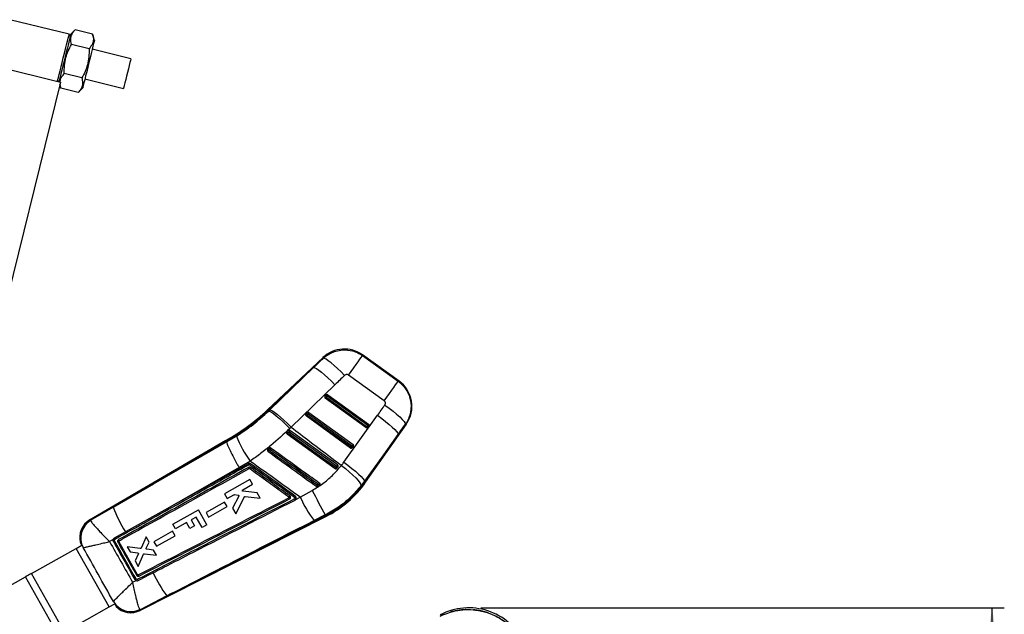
# Model space of a CAD drawing. Extents: x 74 to 743, y 83 to 557.
# Tile 6 of 13: x 191 to 352, y 455 to 552. Entities that reach past the tile are written whole.
import ezdxf

# ---------------------------------------------------------------- set-up
doc = ezdxf.new("R2010")
doc.units = 0
doc.header["$LTSCALE"] = 2
doc.linetypes.add('HIDDEN', pattern=[1.905, 1.27, -0.635])
doc.layers.get('0').update_dxf_attribs({"linetype": 'CONTINUOUS'})
doc.styles.add('SLDTEXTSTYLE0', font='TXT', dxfattribs={"width": 0.75})
doc.dimstyles.new('SLDDIMSTYLE0', dxfattribs={"dimtxt": 7, "dimasz": 6.604, "dimexe": 0, "dimexo": 0.0625, "dimgap": 1.75, "dimtad": 1, "dimdec": 0, "dimrnd": 1e-09, "dimzin": 12, "dimtxsty": 'SLDTEXTSTYLE0', "dimsah": 1, "dimcen": 0.09, "dimazin": 3, "dimtfac": 1, "dimtdec": 0, "dimtofl": 0, "dimtmove": 0, "dimatfit": 3, "dimtolj": 1, "dimtzin": 12})

# ---------------------------------------------------------------- blocks, each defined once
blk = doc.blocks.new('_D_1')
at = {"color": 179, "linetype": 'CONTINUOUS'}
for p, q in [((266.25, 455.86), (351.83, 455.86)), ((349.83, 135.27), (349.83, 455.86)), ((278.79, 135.27), (351.83, 135.27))]:
    blk.add_line(p, q, dxfattribs=at)
for points in [[(349.83, 455.86), (348.81, 449.26), (350.84, 449.26)], [(349.83, 135.27), (350.84, 141.87), (348.81, 141.87)]]:
    blk.add_solid(points, dxfattribs=at)
at = {"color": 179, "linetype": 'CONTINUOUS', "insert": (340.8, 296.44, 0.1), "char_height": 7, "attachment_point": 1, "rotation": 90, "style": 'SLDTEXTSTYLE0'}
blk.add_mtext('321', dxfattribs=at)

msp = doc.modelspace()

# ---------------------------------------------------------------- linework, layer by layer
at = {"color": 7, "linetype": 'CONTINUOUS'}
for p, q in [((198.93816, 549.674086), (189.228463, 552.066117)), ((199.121101, 549.37154), (198.93816, 549.674086)), ((199.914171, 550.400435), (199.188376, 549.644626)), ((202.780603, 549.694277), (199.914171, 550.400435)), ((203.072256, 548.687815), (202.780603, 549.694277)), ((202.193661, 547.311767), (199.327229, 548.017926)), ((209.024752, 545.676544), (202.713451, 547.231361)), ((186.844305, 544.478647), (197.524967, 541.847415)), ((201.019778, 542.546756), (198.153345, 543.252915)), ((197.524967, 541.847415), (179.545651, 468.866037)), ((197.039484, 541.967011), (197.342026, 542.14996)), ((197.413916, 541.396632), (197.566404, 540.870413)), ((197.566404, 540.870413), (197.44636, 541.528321)), ((200.432836, 540.164254), (197.566404, 540.870413)), ((200.432836, 540.164254), (201.15863, 540.920056)), ((201.517435, 542.37651), (207.828736, 540.821693)), ((240.470054, 496.815036), (231.368537, 488.239016)), ((246.911074, 497.117806), (252.743634, 492.926266)), ((252.873177, 492.95869), (246.912072, 497.242607)), ((238.91593, 495.164904), (231.461244, 488.140631)), ((231.728549, 488.229192), (238.91593, 495.164904)), ((250.450822, 489.735804), (244.618262, 493.927344)), ((242.401371, 492.361266), (235.213997, 485.425554)), ((240.760001, 490.487381), (240.983951, 490.698397)), ((247.46834, 485.342849), (240.78093, 490.175865)), ((240.883614, 490.317817), (241.107556, 490.528836)), ((247.571016, 485.484801), (240.883614, 490.317817)), ((241.107556, 490.528836), (247.75284, 485.726263)), ((241.24142, 490.714166), (247.886697, 485.911592)), ((231.461244, 488.140631), (231.54478, 488.051969)), ((231.54478, 488.051969), (231.728549, 488.229192)), ((237.657341, 487.563855), (237.881283, 487.774871)), ((238.004895, 487.60531), (238.138753, 487.79064)), ((238.138753, 487.79064), (245.367693, 482.566257)), ((244.949328, 481.997512), (237.678262, 487.252339)), ((237.780946, 487.394295), (238.004895, 487.60531)), ((245.052012, 482.139466), (237.780946, 487.394295)), ((238.004895, 487.60531), (245.233829, 482.380928)), ((243.849541, 479.679409), (249.36221, 487.358894)), ((234.554897, 484.640609), (234.522613, 484.601335)), ((234.778787, 484.851554), (234.554897, 484.640609)), ((235.213997, 485.425554), (235.010827, 485.222894)), ((247.417125, 476.419897), (254.069748, 485.928103)), ((247.75284, 485.726263), (247.571016, 485.484801)), ((247.931118, 485.626589), (247.749301, 485.385127)), ((247.75284, 485.726263), (247.886697, 485.911592)), ((224.552075, 483.23212), (202.293536, 470.226697)), ((224.619264, 483.114808), (206.153943, 472.325723)), ((224.619264, 483.114808), (224.682378, 483.004605)), ((224.682378, 483.004605), (226.296286, 483.953347)), ((224.682453, 483.004106), (224.682378, 483.004605)), ((234.575602, 484.328815), (242.430324, 478.652177)), ((252.725343, 484.242431), (247.212673, 476.562947)), ((247.306357, 476.497394), (252.725343, 484.242431)), ((231.670814, 481.971405), (231.438833, 481.770118)), ((245.233829, 482.380928), (245.052012, 482.139466)), ((245.412114, 482.281254), (245.23029, 482.039794)), ((228.518131, 479.85942), (226.727086, 478.812053)), ((242.707449, 478.689525), (242.711345, 478.694528)), ((242.711345, 478.694528), (242.893147, 478.935968)), ((228.508639, 476.833865), (224.34924, 474.498987)), ((228.933389, 476.076552), (228.508639, 476.833865)), ((247.212673, 476.562947), (246.693465, 475.871872)), ((247.306357, 476.497394), (247.212673, 476.562947)), ((227.328973, 475.175876), (228.933389, 476.076552)), ((229.706379, 474.698331), (227.377916, 474.938409)), ((236.729922, 473.955625), (238.6973, 475.071795)), ((239.674124, 475.694), (239.915165, 475.893458)), ((239.915165, 475.893458), (239.961977, 475.950526)), ((224.34924, 474.498987), (224.774028, 473.741633)), ((224.774028, 473.741633), (225.878122, 474.361423)), ((226.693729, 474.114656), (225.667159, 472.149234)), ((225.954975, 474.376719), (226.595933, 474.3003)), ((226.171898, 471.249341), (227.605718, 474.031891)), ((227.732236, 474.099807), (230.194094, 473.828738)), ((230.194094, 473.828738), (229.706379, 474.698331)), ((235.985319, 473.577234), (236.729922, 473.955625)), ((235.985319, 473.577234), (235.992039, 473.585434)), ((202.430441, 470.182247), (206.153943, 472.325723)), ((214.530366, 471.843222), (208.282738, 468.369871)), ((215.915597, 469.548771), (220.075423, 471.882896)), ((221.455934, 469.422576), (220.075423, 471.882896)), ((224.358308, 473.154241), (221.317562, 471.447318)), ((221.725153, 470.720613), (224.765877, 472.427563)), ((224.765877, 472.427563), (224.358308, 473.154241)), ((225.667159, 472.149234), (226.171898, 471.249341)), ((202.430441, 470.182247), (202.441598, 470.145046)), ((210.498171, 455.428188), (240.929427, 470.798307)), ((214.904307, 457.805074), (240.868481, 470.918972)), ((219.730044, 470.706483), (218.888825, 470.234464)), ((218.888825, 470.234464), (219.426739, 469.2758)), ((220.691221, 468.993488), (219.730044, 470.706483)), ((221.317562, 471.447318), (221.725153, 470.720613)), ((240.800391, 471.053784), (238.974089, 470.123838)), ((240.868481, 470.918972), (240.800391, 471.053784)), ((216.33493, 468.801445), (215.915597, 469.548771)), ((218.117944, 469.801915), (216.33493, 468.801445)), ((218.655864, 468.84325), (218.117944, 469.801915)), ((219.426739, 469.2758), (218.655864, 468.84325)), ((221.455934, 469.422576), (220.691221, 468.993488)), ((206.12056, 467.040487), (205.546247, 466.712318)), ((207.101828, 466.827401), (207.11008, 466.832545)), ((208.282738, 468.369871), (208.149868, 468.296012)), ((211.528225, 467.468265), (210.69803, 465.649565)), ((211.99899, 466.628902), (211.528225, 467.468265)), ((215.847908, 468.381213), (212.807203, 466.674308)), ((213.214795, 465.947599), (216.255474, 467.654535)), ((216.255474, 467.654535), (215.847908, 468.381213)), ((192.784424, 461.491714), (200.096882, 465.594817)), ((205.479632, 456.0018), (200.096882, 465.594817)), ((200.098927, 465.595967), (201.009377, 466.10683)), ((205.481681, 456.002949), (200.098927, 465.595967)), ((200.776002, 466.507584), (200.823835, 466.53415)), ((200.776002, 466.507584), (200.859773, 466.410296)), ((200.911513, 466.29688), (200.999005, 466.10101)), ((201.233602, 465.728194), (201.221468, 465.733325)), ((210.132542, 461.282972), (207.070763, 466.693172)), ((210.566173, 465.5764), (208.435854, 465.853506)), ((208.435854, 465.853506), (208.91527, 464.998746)), ((211.5487, 465.613784), (211.99899, 466.628902)), ((212.749294, 465.29113), (211.647897, 465.435699)), ((213.211371, 464.467257), (212.749294, 465.29113)), ((212.807203, 466.674308), (213.214795, 465.947599)), ((208.91527, 464.998746), (210.149123, 464.84601)), ((210.249352, 464.666516), (209.734338, 463.538405)), ((210.231087, 462.652731), (211.113895, 464.636418)), ((211.245278, 464.710668), (213.211371, 464.467257)), ((209.734338, 463.538405), (210.231087, 462.652731)), ((180.913613, 454.830867), (191.809996, 460.944952)), ((197.19275, 451.351935), (191.809996, 460.944952)), ((198.167174, 451.898696), (192.784424, 461.491714)), ((209.323051, 460.036467), (209.8888, 460.323347)), ((214.904307, 457.805074), (210.532727, 455.565026)), ((198.167174, 451.898696), (205.479632, 456.0018)), ((205.481681, 456.002949), (206.39257, 456.514059)), ((206.181812, 456.89131), (206.183682, 456.901293)), ((206.382359, 456.508331), (206.504075, 456.331666)), ((206.574115, 456.22852), (206.613837, 456.106519)), ((210.532727, 455.565026), (210.513985, 455.587853))]:
    msp.add_line(p, q, dxfattribs=at)
at = {"color": 8, "linetype": 'CONTINUOUS'}
for p, q in [((201.221468, 465.733325), (201.185974, 465.74114)), ((206.170077, 456.858589), (206.181812, 456.89131))]:
    msp.add_line(p, q, dxfattribs=at)
at = {"color": 7, "linetype": 'CONTINUOUS', "flags": 128}
for points in [[(199.188376, 549.644626), (199.180192, 549.611404), (199.137597, 549.438513), (199.060189, 549.124285), (198.950934, 548.680804), (198.814033, 548.125103), (198.654751, 547.478549), (198.479204, 546.765975), (198.294143, 546.01477), (198.106675, 545.253805), (197.924005, 544.512316), (197.753156, 543.818809), (197.600695, 543.199934), (197.472474, 542.679458), (197.373426, 542.277403), (197.307354, 542.009212), (197.282227, 541.907213)], [(197.988822, 545.820549), (198.174028, 546.572335), (198.352116, 547.295235), (198.516245, 547.961458), (198.660104, 548.545412), (198.778166, 549.024648), (198.865897, 549.380756), (198.919917, 549.600042), (198.93816, 549.674086)], [(203.072256, 548.687815), (203.064068, 548.654586), (203.021477, 548.481702), (202.944065, 548.167474), (202.834813, 547.723993), (202.697913, 547.168292), (202.538631, 546.52173), (202.363084, 545.809157), (202.178022, 545.057952), (201.990555, 544.296987), (201.807885, 543.555505), (201.637036, 542.861998), (201.484571, 542.243115), (201.35635, 541.722647), (201.257302, 541.320592), (201.191234, 541.052401), (201.160679, 540.928378), (201.15863, 540.920056)], [(197.039484, 541.967011), (197.057726, 542.041063), (197.111747, 542.260348), (197.199477, 542.616456), (197.317539, 543.095692), (197.461399, 543.679639), (197.625528, 544.34587), (197.803615, 545.068763), (197.988822, 545.820549)], [(209.024752, 545.676544), (209.008953, 545.612409), (208.956702, 545.400306), (208.871151, 545.053042), (208.757675, 544.592432), (208.623408, 544.047415), (208.476784, 543.45224), (208.327016, 542.844302), (208.183511, 542.261794), (208.055294, 541.741326), (207.950412, 541.3156), (207.875463, 541.011363), (207.835151, 540.847733), (207.828736, 540.821693)], [(243.976335, 493.879064), (243.39054, 494.46883), (242.812152, 495.021752), (242.260593, 495.519269), (241.75437, 495.944678), (241.31048, 496.283702), (240.943814, 496.524959), (240.66669, 496.660355), (240.488405, 496.685344)], [(244.618262, 493.927344), (245.058964, 494.540575), (245.476509, 495.121594), (245.85891, 495.653707), (246.195177, 496.121626), (246.475647, 496.511906), (246.692272, 496.813338), (246.838818, 497.017256), (246.911074, 497.117806)], [(238.91593, 495.164904), (239.098179, 495.134826), (239.377769, 494.996026), (239.745448, 494.753099), (240.189026, 494.414098), (240.69381, 493.990253), (241.243074, 493.495605), (241.818617, 492.946546), (242.401371, 492.361266)], [(250.450822, 489.735804), (250.891517, 490.349035), (251.309062, 490.930054), (251.691463, 491.462167), (252.02773, 491.930086), (252.308207, 492.320366), (252.524825, 492.621798), (252.671371, 492.825716), (252.743634, 492.926266)], [(231.54478, 488.051969), (231.723043, 488.017823), (231.998923, 487.874928), (232.363264, 487.628027), (232.803988, 487.285315), (233.30647, 486.858162), (233.854028, 486.360743), (234.428505, 485.809557), (235.010827, 485.222894)], [(231.728549, 488.229192), (231.910797, 488.199114), (232.190395, 488.060314), (232.558067, 487.817387), (233.001644, 487.478386), (233.506429, 487.054541), (234.055693, 486.559893), (234.631235, 486.010834), (235.213997, 485.425554)], [(250.562737, 489.033564), (251.24492, 488.53182), (251.890796, 488.029859), (252.477969, 487.545087), (252.986083, 487.094309), (253.397519, 486.693154), (253.698016, 486.355535), (253.877158, 486.093152), (253.928723, 485.915105)], [(249.36221, 487.358894), (250.039684, 486.859381), (250.681447, 486.359577), (251.265528, 485.876604), (251.771922, 485.426999), (252.183283, 485.026158), (252.485531, 484.687816), (252.668301, 484.423557), (252.725343, 484.242431)], [(234.904582, 484.684873), (235.233615, 484.447021), (236.549745, 483.495607), (241.81428, 479.69), (242.716501, 479.037815)], [(242.848898, 479.221206), (242.524336, 479.455776), (241.208109, 480.407051), (235.943208, 484.212154), (235.036405, 484.867528)], [(206.153943, 472.325723), (212.749916, 476.127171), (224.682453, 483.004106)], [(242.535594, 478.797553), (242.206554, 479.035399), (240.890416, 479.986794), (235.625888, 483.792411), (234.681557, 484.475059)], [(228.19856, 479.444749), (217.251203, 473.356109), (214.530366, 471.843222)], [(226.727086, 478.812053), (218.814048, 474.290247), (214.530366, 471.843222)], [(243.46486, 479.17076), (244.120459, 478.635981), (244.740779, 478.102128), (245.304386, 477.587655), (245.791795, 477.110343), (246.186155, 476.686688), (246.473844, 476.331334), (246.644924, 476.056562), (246.693465, 475.871872)], [(243.849541, 479.679409), (244.527007, 479.179896), (245.16877, 478.680092), (245.752851, 478.197118), (246.259245, 477.747512), (246.670606, 477.346675), (246.972854, 477.008331), (247.155624, 476.744072), (247.212673, 476.562947)], [(208.149868, 468.296012), (207.800327, 468.10171), (206.303439, 467.269648)], [(200.098927, 465.595967), (200.098662, 465.595817), (200.098398, 465.595668), (200.098133, 465.59552), (200.097872, 465.595374), (200.097615, 465.595231), (200.097366, 465.595089), (200.09712, 465.594951), (200.096882, 465.594817)], [(192.784424, 461.491714), (192.670724, 461.427917), (192.553817, 461.362319), (192.434135, 461.295164), (192.312124, 461.226702), (192.188239, 461.15719), (192.062947, 461.086885), (191.936708, 461.016051), (191.809996, 460.944952)], [(210.202484, 460.339888), (210.544402, 460.514914), (211.987278, 461.253534), (212.672724, 461.604433)]]:
    msp.add_lwpolyline(points, dxfattribs=at)
at = {"color": 8, "linetype": 'CONTINUOUS', "flags": 128}
for points in [[(240.488405, 496.685344), (240.472096, 496.80062), (240.470054, 496.815036)], [(246.912072, 497.242607), (246.91196, 497.228734), (246.911074, 497.117806)], [(252.743634, 492.926266), (252.858775, 492.955088), (252.873177, 492.95869)], [(231.461244, 488.140631), (231.420698, 488.183658), (231.391723, 488.214407), (231.374333, 488.232865), (231.368537, 488.239016)], [(254.069748, 485.928103), (254.054072, 485.926657), (253.928723, 485.915105)], [(247.417125, 476.419897), (247.410195, 476.424744), (247.389416, 476.439282), (247.3548, 476.463502), (247.306357, 476.497394)], [(202.293536, 470.226697), (202.308754, 470.221755), (202.430441, 470.182247)], [(240.929427, 470.798307), (240.925612, 470.805853), (240.914183, 470.828488), (240.895132, 470.866199), (240.868481, 470.918972)], [(210.532727, 455.565026), (210.502012, 455.443399), (210.498171, 455.428188)]]:
    msp.add_lwpolyline(points, dxfattribs=at)
at = {"color": 7, "linetype": 'CONTINUOUS'}
for centre, radius, start, end in [((243.950406, 493.121425), 5.075, 53.88748717, 133.72908791), ((249.911508, 488.837509), 5.075, 324.64195948, 54.74581808), ((240.899836, 490.340395), 0.203, 148.24233095, 234.14420233), ((240.896903, 490.342157), 0.19958, 133.31036855, 148.23020925), ((241.171626, 490.657618), 0.445439, 202.4686251, 229.71564873), ((152.347616, 554.253954), 109.208299, 324.07320629, 324.16512346), ((241.122229, 490.55046), 0.202499, 53.94220328, 133.0673883), ((241.395362, 490.868472), 0.44518, 202.45998917, 229.72219518), ((77.654193, 608.733188), 201.715816, 324.1267247, 324.19166217), ((207.568016, 513.497917), 34.705573, 299.30045207, 313.2972794), ((207.568016, 513.497917), 34.840756, 299.30149443, 313.2972794), ((238.019561, 487.626935), 0.202499, 53.94216667, 133.06742491), ((238.292915, 487.94512), 0.44545, 202.46976325, 229.71570901), ((237.797172, 487.41687), 0.203, 148.24233095, 234.14420233), ((237.793705, 487.419061), 0.198899, 133.28247817, 148.25288985), ((238.068761, 487.733937), 0.44519, 202.46031055, 229.7218738), ((158.216384, 544.839257), 98.134821, 324.0687335, 324.17102432), ((235.033087, 484.875237), 0.53265, 206.13530221, 228.70282756), ((235.2352, 485.065204), 0.503944, 205.08458604, 228.99987092), ((161.717977, 537.643031), 90.3374, 324.11033132, 324.25319793), ((247.587243, 485.507377), 0.203, 234.14420233, 320.35222786), ((157.438378, 550.571174), 111.176115, 324.07599515, 324.16628314), ((247.84814, 485.771203), 0.398528, 225.94329906, 255.64015778), ((247.58842, 485.506405), 0.201473, 320.35197735, 322.98973896), ((248.029921, 486.01258), 0.398436, 225.93925661, 255.64216042), ((247.769179, 485.747313), 0.201986, 323.29591364, 54.42167511), ((245.590898, 491.774989), 20.819706, 202.0666283, 214.91227974), ((200.799852, 508.911111), 41.774281, 323.95253347, 324.20022636), ((237.190377, 486.558092), 7.483646, 219.77628374, 221.33896488), ((220.529082, 489.536782), 13.590061, 323.49573595, 324.34478828), ((234.561584, 484.27632), 3.697186, 218.56662284, 221.73490212), ((219.389819, 490.851924), 15.353853, 323.94464355, 324.71367175), ((155.285769, 546.964672), 110.726175, 324.07419294, 324.16485086), ((245.068236, 482.162042), 0.203, 234.14420233, 320.35222786), ((245.329097, 482.425797), 0.398449, 225.94028366, 255.6420455), ((245.074899, 482.156514), 0.194345, 320.35423545, 323.0882591), ((65.416344, 612.405182), 221.902308, 324.12967839, 324.18870849), ((245.510962, 482.667347), 0.398546, 225.94397869, 255.63947814), ((245.250165, 482.401976), 0.201993, 323.29793156, 54.41965718), ((227.63813, 478.961827), 0.739795, 25.33357705, 40.75144274), ((220.441344, 484.62389), 10.014099, 323.35107574, 324.59186186), ((222.502837, 483.660776), 7.437626, 323.78783624, 325.24000489), ((198.790569, 510.363332), 53.944653, 323.99568885, 324.18632635), ((242.850551, 479.133423), 0.460442, 226.84041851, 252.402358), ((149.636204, 546.375647), 114.883965, 324.11659025, 324.22939638), ((243.016625, 479.354242), 0.436119, 226.51465245, 253.55296673), ((232.992652, 486.5123), 17.469417, 296.7972794, 325.02058205), ((324.391698, 517.366197), 95.56331, 206.2686066, 208.9879364), ((226.141667, 485.477185), 16.503126, 323.6138721, 324.30912596), ((242.776352, 478.406101), 4.120596, 218.35630958, 221.16134932), ((223.963285, 487.543653), 19.556635, 323.98648848, 324.59348865), ((241.780977, 477.666253), 2.573725, 219.04973269, 223.53561232), ((232.992652, 486.5123), 17.6046, 296.7972794, 325.02058205), ((228.23581, 479.560194), 9.400301, 323.6353244, 324.79144137), ((257.046541, 483.281417), 22.354763, 204.65620283, 216.05634563), ((225.205427, 479.252818), 20.271746, 199.98120034, 212.71743632), ((203.957712, 467.378492), 3.29875, 119.68451164, 195.29438433), ((204.121077, 467.334098), 3.31213, 120.69299436, 208.90156711), ((204.158567, 467.301842), 3.321414, 121.12715712, 208.28051605), ((209.588225, 460.930875), 6.74897, 118.74417698, 120.57992694), ((221.088392, 440.669859), 22.867486, 119.35854101, 119.89755183), ((218.839416, 445.83754), 17.730511, 119.4107546, 120.02599337), ((232.546319, 470.722295), 21.865388, 204.64531688, 216.21103886), ((205.89065, 455.270985), 0.838467, 119.19334894, 119.35385693), ((209.059256, 458.531058), 3.311867, 209.67719626, 296.41735235), ((209.053922, 458.56919), 3.319663, 210.16087686, 296.0925758), ((209.010978, 458.372676), 3.29875, 223.41958557, 297.65903208), ((264.252883, 445.712937), 10.15, 27.04257296, 117.13236602)]:
    msp.add_arc(centre, radius, start, end, dxfattribs=at)
for centre, major_axis, ratio, start_param, end_param in [((282.018106, 487.153086), (166.734873, 155.788906), 0.1556261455, 1.6754496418, 1.6850915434), ((282.383149, 487.661047), (166.64683, 155.882374), 0.1356176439, 1.6752891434, 1.684931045), ((235.505564, 521.349385), (128.333326, 183.515265), 0.1382424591, 4.6233432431, 4.6325769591), ((235.14052, 520.841424), (128.326346, 183.520149), 0.1586388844, 4.6233321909, 4.6325659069), ((233.448082, 487.146035), (7.472664, 10.398271), 0.999926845, 4.6631080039, 4.7129170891)]:
    msp.add_ellipse(centre, major_axis=major_axis, ratio=ratio, start_param=start_param, end_param=end_param, dxfattribs=at)
for points, knots in [([(199.327229, 548.017926), (199.255168, 548.351958), (199.135382, 548.907213), (199.328588, 549.624126), (199.617116, 550.077606), (199.84538, 550.325676), (199.914171, 550.400435)], [0, 0, 0, 0, 0.3793843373, 0.6306428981, 0.8886890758, 1, 1, 1, 1]), ([(202.780603, 549.694277), (202.806796, 549.596117), (202.892199, 549.276073), (202.938777, 548.740336), (202.78032, 548.014626), (202.412627, 547.574104), (202.193661, 547.311767)], [0, 0, 0, 0, 0.1113113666, 0.3629252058, 0.620614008, 1, 1, 1, 1]), ([(198.153345, 543.252915), (198.148774, 543.692711), (198.139532, 544.58184), (198.365984, 545.840039), (198.773285, 546.995783), (199.141456, 547.675136), (199.327229, 548.017926)], [0, 0, 0, 0, 0.264605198, 0.5349487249, 0.765343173, 1, 1, 1, 1]), ([(202.193661, 547.311767), (202.198233, 546.871971), (202.207476, 545.982844), (201.98102, 544.724646), (201.573723, 543.568901), (201.205551, 542.889546), (201.019778, 542.546756)], [0, 0, 0, 0, 0.2646052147, 0.5349472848, 0.7653431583, 1, 1, 1, 1]), ([(197.472679, 541.860297), (197.479574, 541.987395), (197.496979, 542.308242), (197.739288, 542.775864), (198.014486, 543.092929), (198.153345, 543.252915)], [0, 0, 0, 0, 0.2452767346, 0.6191806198, 1, 1, 1, 1]), ([(201.019778, 542.546756), (201.075291, 542.313746), (201.187523, 541.842674), (201.113663, 541.203878), (200.852228, 540.640236), (200.573484, 540.323881), (200.432836, 540.164254)], [0, 0, 0, 0, 0.2646047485, 0.5349475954, 0.7653433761, 1, 1, 1, 1]), ([(240.488405, 496.685344), (240.641348, 496.818752), (241.01455, 497.144284), (241.695276, 497.549923), (242.586667, 497.903099), (243.795292, 498.121307), (245.041193, 497.998643), (246.142025, 497.605997), (246.654724, 497.280536), (246.911074, 497.117806)], [0, 0, 0, 0, 0.08746243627, 0.21342061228, 0.33937827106, 0.49924273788, 0.7385522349, 0.86927621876, 1, 1, 1, 1]), ([(244.618262, 493.927344), (244.614261, 493.930162), (244.564811, 493.964994), (244.4567, 494.013866), (244.306249, 494.027485), (244.157027, 493.998785), (244.050446, 493.945373), (243.991603, 493.892725), (243.976335, 493.879064)], [0, 0, 0, 0, 0.0210034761, 0.2595993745, 0.498154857, 0.6582603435, 0.9113261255, 1, 1, 1, 1]), ([(252.743634, 492.926266), (253.072945, 492.647292), (253.828183, 492.007497), (254.481863, 490.829145), (254.786968, 489.699776), (254.8589, 488.803104), (254.761733, 487.673813), (254.424727, 486.681307), (254.024234, 486.062645), (253.928723, 485.915105)], [0, 0, 0, 0, 0.1643093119, 0.3768253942, 0.5010395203, 0.609671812, 0.7183036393, 0.932820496, 1, 1, 1, 1]), ([(250.562737, 489.033564), (250.572644, 489.048379), (250.614031, 489.110269), (250.659445, 489.236406), (250.662047, 489.385341), (250.625196, 489.525981), (250.559991, 489.644142), (250.483981, 489.707962), (250.450822, 489.735804)], [0, 0, 0, 0, 0.068201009, 0.2849176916, 0.5017961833, 0.6255339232, 0.8366388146, 1, 1, 1, 1]), ([(226.296286, 483.953347), (227.216524, 484.561692), (229.07861, 485.792668), (230.716388, 487.293065), (231.54478, 488.051969)], [0, 0, 0, 0, 0.49419747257, 1, 1, 1, 1]), ([(235.010827, 485.222894), (234.001848, 484.267853), (232.478497, 482.825938), (230.262165, 481.080919), (229.099481, 480.266591), (228.518131, 479.85942)], [0, 0, 0, 0, 0.495146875, 0.7475699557, 1, 1, 1, 1]), ([(234.522613, 484.601335), (234.512341, 484.580732), (234.491794, 484.539523), (234.489201, 484.469061), (234.508699, 484.402553), (234.541728, 484.355743), (234.567577, 484.335194), (234.575602, 484.328815)], [0, 0, 0, 0, 0.2255145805, 0.4510614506, 0.6758586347, 0.8993750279, 1, 1, 1, 1]), ([(234.681557, 484.475059), (234.715008, 484.506529), (234.789373, 484.57649), (234.863693, 484.646406), (234.904582, 484.684873)], [0, 0, 0, 0, 0.4498216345, 1, 1, 1, 1]), ([(235.036405, 484.867528), (235.032824, 484.870009), (235.010566, 484.885426), (234.963378, 484.904799), (234.894528, 484.908696), (234.829183, 484.891125), (234.795042, 484.864317), (234.778787, 484.851554)], [0, 0, 0, 0, 0.0467711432, 0.290649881, 0.5345189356, 0.7783794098, 1, 1, 1, 1]), ([(235.213997, 485.425554), (236.234686, 484.648963), (238.624581, 482.830613), (241.376289, 480.747543), (243.107123, 479.440836), (243.46486, 479.17076)], [0, 0, 0, 0, 0.3716165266, 0.8701228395, 1, 1, 1, 1]), ([(224.619264, 483.114808), (224.574726, 483.192713), (224.530037, 483.270882), (224.552231, 483.231858), (224.552306, 483.231727)], [0, 0, 0, 0, 0.9966315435, 1, 1, 1, 1]), ([(224.682453, 483.004106), (224.699433, 482.904063), (224.733394, 482.703979), (225.102036, 481.87311), (225.659645, 480.757575), (226.231141, 479.695133), (226.597256, 479.040976), (226.714644, 478.833991), (226.727086, 478.812053)], [0, 0, 0, 0, 0.2239331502, 0.4478661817, 0.6718035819, 0.8957485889, 0.9889507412, 1, 1, 1, 1]), ([(231.370243, 481.640271), (231.369831, 481.61733), (231.369008, 481.571449), (231.396774, 481.507152), (231.42947, 481.469819), (231.450311, 481.454257), (231.452944, 481.452291)], [0, 0, 0, 0, 0.3180093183, 0.6360153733, 0.9540121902, 1, 1, 1, 1]), ([(231.438833, 481.770118), (231.423663, 481.754207), (231.392699, 481.721731), (231.374962, 481.673305), (231.370997, 481.645552), (231.370243, 481.640271)], [0, 0, 0, 0, 0.4374879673, 0.8929551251, 1, 1, 1, 1]), ([(231.452944, 481.452291), (232.781996, 480.491425), (235.440101, 478.569691), (238.098234, 476.647987), (239.427301, 475.687134)], [0, 0, 0, 0, 0.4999999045, 1, 1, 1, 1]), ([(231.571543, 481.615051), (231.598663, 481.638537), (231.675691, 481.705242), (231.752716, 481.771942), (231.802622, 481.815159)], [0, 0, 0, 0, 0.3520815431, 1, 1, 1, 1]), ([(239.545117, 475.849065), (239.435452, 475.928365), (238.887126, 476.324863), (236.584171, 477.990181), (234.035967, 479.832862), (231.926458, 481.358388), (231.571543, 481.615051)], [0, 0, 0, 0, 0.0412600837, 0.2063003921, 0.8664635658, 1, 1, 1, 1]), ([(231.922793, 481.982573), (231.903915, 481.99369), (231.86529, 482.016434), (231.796702, 482.024611), (231.728913, 482.010974), (231.688658, 481.986792), (231.671134, 481.971681), (231.670814, 481.971405)], [0, 0, 0, 0, 0.24052733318, 0.49212666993, 0.74372149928, 0.99531909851, 1, 1, 1, 1]), ([(231.802622, 481.815159), (233.145425, 480.844114), (235.805276, 478.920649), (238.46516, 476.997222), (239.782224, 476.04482)], [0, 0, 0, 0, 0.50484146, 1, 1, 1, 1]), ([(239.903154, 476.21305), (239.794771, 476.291408), (239.247694, 476.686923), (236.945852, 478.351072), (234.394116, 480.195891), (232.281074, 481.723548), (231.922793, 481.982573)], [0, 0, 0, 0, 0.0407437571, 0.2056581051, 0.8653138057, 1, 1, 1, 1]), ([(236.729922, 473.955625), (235.567324, 474.791945), (233.202944, 476.492773), (230.465561, 478.460535), (228.890665, 479.591821), (228.518131, 479.85942)], [0, 0, 0, 0, 0.4248122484, 0.8639422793, 1, 1, 1, 1]), ([(206.413845, 467.099679), (210.011328, 469.100373), (215.027425, 471.890012), (222.324971, 475.949795), (226.0251, 478.008734), (228.30678, 479.278376)], [0, 0, 0, 0, 0.4929377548, 0.68732067, 1, 1, 1, 1]), ([(228.277626, 478.840963), (224.735366, 476.869882), (221.189022, 474.896528), (214.103953, 470.955472), (210.56129, 468.985218), (207.02271, 467.017236)], [0, 0, 0, 0, 0.4999999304, 0.5005763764, 1, 1, 1, 1]), ([(207.11008, 466.832545), (207.185503, 466.87447), (207.733006, 467.178803), (210.168818, 468.532799), (217.179386, 472.430211), (223.717193, 476.066584), (228.366936, 478.652803)], [0, 0, 0, 0, 0.01064371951, 0.07726336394, 0.34374201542, 1, 1, 1, 1]), ([(228.6132, 479.420287), (228.575417, 479.442291), (228.499853, 479.486296), (228.367276, 479.499781), (228.265202, 479.478653), (228.212592, 479.451888), (228.19856, 479.444749)], [0, 0, 0, 0, 0.2972013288, 0.5943786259, 0.8918176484, 1, 1, 1, 1]), ([(228.603291, 478.821752), (228.573494, 478.839039), (228.513902, 478.873612), (228.409436, 478.884058), (228.329447, 478.867308), (228.288343, 478.846412), (228.277626, 478.840963)], [0, 0, 0, 0, 0.2982289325, 0.5964255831, 0.894774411, 1, 1, 1, 1]), ([(228.366936, 478.652803), (228.36676, 478.656615), (228.366394, 478.664508), (228.347374, 478.707939), (228.316639, 478.769708), (228.29063, 478.817212), (228.277626, 478.840963)], [0, 0, 0, 0, 0.2373832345, 0.4915863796, 0.7457962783, 1, 1, 1, 1]), ([(228.30678, 479.278376), (228.313408, 479.28175), (228.338385, 479.294465), (228.386901, 479.304528), (228.449924, 479.298113), (228.485843, 479.277225), (228.503774, 479.266798)], [0, 0, 0, 0, 0.1075824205, 0.405430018, 0.7031826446, 1, 1, 1, 1]), ([(228.366936, 478.652803), (228.376987, 478.657195), (228.397813, 478.666296), (228.432698, 478.666043), (228.459163, 478.65736), (228.472209, 478.648706), (228.47573, 478.646371)], [0, 0, 0, 0, 0.28508983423, 0.59076863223, 0.88957496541, 1, 1, 1, 1]), ([(228.475737, 478.646373), (228.572436, 478.57646), (229.107812, 478.189386), (231.24344, 476.645364), (233.282403, 475.171283), (234.882678, 474.014354)], [0, 0, 0, 0, 0.0452790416, 0.250689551, 1, 1, 1, 1]), ([(228.503774, 479.266798), (229.720812, 478.386658), (232.154679, 476.62653), (234.588624, 474.866487), (235.805492, 473.986541)], [0, 0, 0, 0, 0.5000430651, 1, 1, 1, 1]), ([(235.011006, 474.187999), (234.901344, 474.2673), (233.833419, 475.039548), (231.697482, 476.584097), (229.671269, 478.049414), (228.603291, 478.821754)], [0, 0, 0, 0, 0.0513417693, 0.4999805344, 1, 1, 1, 1]), ([(235.916408, 474.140409), (234.699196, 475.020377), (232.264769, 476.780314), (229.83039, 478.540296), (228.6132, 479.420287)], [0, 0, 0, 0, 0.4999998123, 1, 1, 1, 1]), ([(238.6973, 475.071795), (239.275925, 475.429206), (240.444069, 476.150758), (242.058158, 477.529718), (242.985388, 478.611414), (243.46486, 479.17076)], [0, 0, 0, 0, 0.3215621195, 0.6491789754, 1, 1, 1, 1]), ([(242.430324, 478.652177), (242.450036, 478.640675), (242.489458, 478.617671), (242.558851, 478.610276), (242.626002, 478.624749), (242.676379, 478.65481), (242.699482, 478.680623), (242.707449, 478.689525)], [0, 0, 0, 0, 0.2201659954, 0.4403246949, 0.661068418, 0.8831235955, 1, 1, 1, 1]), ([(242.716501, 479.037815), (242.692035, 479.005324), (242.631752, 478.925268), (242.571433, 478.845153), (242.535594, 478.797553)], [0, 0, 0, 0, 0.4058447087, 1, 1, 1, 1]), ([(242.893147, 478.935968), (242.903846, 478.953155), (242.926543, 478.989618), (242.937099, 479.05595), (242.92578, 479.123713), (242.89493, 479.181922), (242.863222, 479.208981), (242.848898, 479.221206)], [0, 0, 0, 0, 0.1890891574, 0.4011503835, 0.6132092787, 0.8252639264, 1, 1, 1, 1]), ([(227.268832, 475.030461), (227.266303, 475.044619), (227.261243, 475.072935), (227.272153, 475.115313), (227.294623, 475.152048), (227.317707, 475.168061), (227.328973, 475.175876)], [0, 0, 0, 0, 0.252648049, 0.505280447, 0.7585460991, 1, 1, 1, 1]), ([(227.377916, 474.938409), (227.36385, 474.94129), (227.335716, 474.947051), (227.300334, 474.972787), (227.278338, 475.002381), (227.271305, 475.023157), (227.268832, 475.030461)], [0, 0, 0, 0, 0.28260666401, 0.5652352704, 0.84715830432, 1, 1, 1, 1]), ([(239.427301, 475.687134), (239.447127, 475.675564), (239.48678, 475.652422), (239.556308, 475.645428), (239.621918, 475.658622), (239.6575, 475.682735), (239.674124, 475.694)], [0, 0, 0, 0, 0.2579376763, 0.5158690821, 0.7738220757, 1, 1, 1, 1]), ([(239.782224, 476.04482), (239.756787, 476.023468), (239.678287, 475.957577), (239.598828, 475.892831), (239.545117, 475.849065)], [0, 0, 0, 0, 0.3240472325, 1, 1, 1, 1]), ([(239.961977, 475.950526), (239.971035, 475.971588), (239.989153, 476.013714), (239.987875, 476.083844), (239.965006, 476.149011), (239.931809, 476.190948), (239.908484, 476.208939), (239.903154, 476.21305)], [0, 0, 0, 0, 0.2327618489, 0.465527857, 0.6982857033, 0.9310547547, 1, 1, 1, 1]), ([(246.693465, 475.871872), (246.111988, 475.200535), (244.991642, 473.907052), (242.99264, 472.284541), (241.536317, 471.466943), (240.800391, 471.053784)], [0, 0, 0, 0, 0.34801547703, 0.67053149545, 1, 1, 1, 1]), ([(235.782186, 473.673123), (231.157521, 471.303327), (222.604094, 466.920332), (214.049937, 462.539539), (210.120841, 460.527353)], [0, 0, 0, 0, 0.54067989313, 1, 1, 1, 1]), ([(234.86917, 473.84124), (230.769058, 471.74092), (222.568835, 467.540279), (214.367901, 463.341802), (210.267434, 461.242563)], [0, 0, 0, 0, 0.5000000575, 1, 1, 1, 1]), ([(210.370215, 461.068453), (214.466827, 463.166478), (222.667244, 467.366213), (230.867006, 471.567972), (234.970483, 473.670694)], [0, 0, 0, 0, 0.4995614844, 1, 1, 1, 1]), ([(212.672724, 461.604433), (212.777504, 461.658073), (213.363239, 461.95793), (215.562253, 463.083722), (223.188995, 466.988574), (230.334267, 470.648735), (235.866393, 473.482564)], [0, 0, 0, 0, 0.0135520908, 0.0757580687, 0.2844188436, 1, 1, 1, 1]), ([(225.878122, 474.361423), (225.891237, 474.367352), (225.915723, 474.378421), (225.942527, 474.377259), (225.954975, 474.376719)], [0, 0, 0, 0, 0.5356086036, 1, 1, 1, 1]), ([(226.595933, 474.3003), (226.610061, 474.297106), (226.638317, 474.290716), (226.673451, 474.264034), (226.696022, 474.232418), (226.702571, 474.209591), (226.705159, 474.200572)], [0, 0, 0, 0, 0.27403374, 0.548077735, 0.8214535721, 1, 1, 1, 1]), ([(226.705159, 474.200572), (226.707, 474.186156), (226.710783, 474.156526), (226.699515, 474.128859), (226.693729, 474.114654)], [0, 0, 0, 0, 0.48655419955, 1, 1, 1, 1]), ([(227.605718, 474.031891), (227.613549, 474.043959), (227.629211, 474.068092), (227.666198, 474.091648), (227.702096, 474.101366), (227.724316, 474.100217), (227.732236, 474.099807)], [0, 0, 0, 0, 0.281264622, 0.5624774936, 0.8440345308, 1, 1, 1, 1]), ([(234.970483, 473.670694), (234.95835, 473.693806), (234.934086, 473.740028), (234.901671, 473.796761), (234.877197, 473.835398), (234.871597, 473.839166), (234.868797, 473.84105)], [0, 0, 0, 0, 0.2500022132, 0.4999963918, 0.7500002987, 1, 1, 1, 1]), ([(234.896781, 473.862474), (234.896378, 473.862041), (234.888462, 473.853529), (234.87856, 473.847226), (234.869162, 473.841244)], [0, 0, 0, 0, 0.0509227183, 1, 1, 1, 1]), ([(235.011006, 474.187999), (235.00703, 474.182553), (234.995578, 474.166866), (234.970748, 474.132946), (234.938218, 474.088681), (234.907557, 474.047244), (234.88807, 474.0212), (234.884337, 474.01646), (234.882678, 474.014354)], [0, 0, 0, 0, 0.0637625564, 0.1836321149, 0.398495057, 0.6133461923, 0.8281986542, 1, 1, 1, 1]), ([(234.882678, 474.014354), (234.890476, 474.007355), (234.907254, 473.992297), (234.921885, 473.960575), (234.925563, 473.925416), (234.917883, 473.890574), (234.90385, 473.871887), (234.896781, 473.862474)], [0, 0, 0, 0, 0.1822577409, 0.3920723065, 0.5935246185, 0.7952773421, 1, 1, 1, 1]), ([(234.970483, 473.670694), (234.997073, 473.68764), (235.052734, 473.72311), (235.110301, 473.807317), (235.139358, 473.907023), (235.13315, 474.01072), (235.092995, 474.112557), (235.039251, 474.16201), (235.011006, 474.187999)], [0, 0, 0, 0, 0.1522528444, 0.3187035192, 0.4831378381, 0.6494651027, 0.8157806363, 1, 1, 1, 1]), ([(235.805492, 473.986543), (235.821784, 473.972009), (235.853661, 473.943571), (235.879295, 473.884142), (235.884989, 473.821433), (235.869136, 473.760525), (235.834681, 473.707018), (235.799679, 473.684424), (235.782179, 473.673127)], [0, 0, 0, 0, 0.1728870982, 0.3382733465, 0.5036965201, 0.6691398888, 0.8345702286, 1, 1, 1, 1]), ([(235.782179, 473.673127), (235.794416, 473.648955), (235.818891, 473.600613), (235.847846, 473.53795), (235.865803, 473.494102), (235.866211, 473.486324), (235.866407, 473.482573)], [0, 0, 0, 0, 0.2543385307, 0.5086618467, 0.762993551, 1, 1, 1, 1]), ([(235.866393, 473.482567), (235.908914, 473.51003), (235.9521, 473.537922), (235.984815, 473.576639), (235.985319, 473.577234)], [0, 0, 0, 0, 0.9846151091, 1, 1, 1, 1]), ([(235.992039, 473.585434), (236.010458, 473.612458), (236.053431, 473.675512), (236.08225, 473.794801), (236.070722, 473.926076), (236.016821, 474.050655), (235.950268, 474.110143), (235.916408, 474.140409)], [0, 0, 0, 0, 0.1568679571, 0.3660021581, 0.5750055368, 0.7837743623, 1, 1, 1, 1]), ([(202.441598, 470.145046), (202.490705, 470.057095), (202.584973, 469.888263), (202.983953, 469.406422), (203.437986, 468.895043), (203.973574, 468.315796), (204.604419, 467.657935), (205.165456, 467.090566), (205.462535, 466.795169), (205.543913, 466.714628), (205.546247, 466.712318)], [0, 0, 0, 0, 0.1967580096, 0.3777007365, 0.5053078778, 0.63294108, 0.8098475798, 0.9480610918, 0.9985099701, 1, 1, 1, 1]), ([(238.974089, 470.123838), (234.320126, 467.742115), (226.296623, 463.63599), (218.273632, 459.529591), (214.904307, 457.805074)], [0, 0, 0, 0, 0.58004131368, 1, 1, 1, 1]), ([(206.12056, 467.040487), (206.113683, 467.007766), (206.097854, 466.93245), (206.11316, 466.827296), (206.143414, 466.764676), (206.154755, 466.741201)], [0, 0, 0, 0, 0.3244184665, 0.7467407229, 1, 1, 1, 1]), ([(206.303439, 467.269648), (206.261589, 467.2396), (206.184114, 467.183973), (206.136535, 467.092284), (206.122164, 467.045686), (206.12056, 467.040487)], [0, 0, 0, 0, 0.5106871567, 0.9454069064, 1, 1, 1, 1]), ([(206.303439, 467.269648), (206.305884, 467.268389), (206.31081, 467.265854), (206.331357, 467.237422), (206.359429, 467.193498), (206.388618, 467.144472), (206.406982, 467.111865), (206.413845, 467.099679)], [0, 0, 0, 0, 0.2129073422, 0.4287948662, 0.6446758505, 0.8672103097, 1, 1, 1, 1]), ([(206.342647, 466.848208), (206.334363, 466.867199), (206.317627, 466.905564), (206.318392, 466.969581), (206.339078, 467.029127), (206.373627, 467.073674), (206.402441, 467.092305), (206.413845, 467.099679)], [0, 0, 0, 0, 0.2128609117, 0.4300247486, 0.6446795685, 0.859366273, 1, 1, 1, 1]), ([(209.877072, 460.600445), (208.699598, 462.682954), (207.521928, 464.765809), (206.342844, 466.847862), (206.342647, 466.848208)], [0, 0, 0, 0, 0.9998336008, 1, 1, 1, 1]), ([(207.02271, 467.017236), (207.019079, 467.015145), (206.985826, 466.995999), (206.930182, 466.946886), (206.877175, 466.853157), (206.860158, 466.746445), (206.876263, 466.659008), (206.898439, 466.614748), (206.905259, 466.601136)], [0, 0, 0, 0, 0.026322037, 0.2410480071, 0.4557982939, 0.6901815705, 0.904717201, 1, 1, 1, 1]), ([(207.11008, 466.832545), (207.11008, 466.836141), (207.11008, 466.843392), (207.091173, 466.886568), (207.061128, 466.947005), (207.035516, 466.993825), (207.02271, 467.017236)], [0, 0, 0, 0, 0.24698130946, 0.49798623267, 0.74899412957, 1, 1, 1, 1]), ([(207.070763, 466.693172), (207.066134, 466.703851), (207.056877, 466.725211), (207.057396, 466.760781), (207.068884, 466.79378), (207.08605, 466.815604), (207.09853, 466.824936), (207.101828, 466.827401)], [0, 0, 0, 0, 0.2297691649, 0.4595513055, 0.6889935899, 0.917818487, 1, 1, 1, 1]), ([(200.911513, 466.29688), (200.90221, 466.324272), (200.883602, 466.379063), (200.858973, 466.451941), (200.839729, 466.505748), (200.828248, 466.53218), (200.825056, 466.533605), (200.823835, 466.53415)], [0, 0, 0, 0, 0.2193220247, 0.4387006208, 0.6561231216, 0.8683697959, 1, 1, 1, 1]), ([(200.859773, 466.410296), (200.862591, 466.406625), (200.868228, 466.399284), (200.886337, 466.356004), (200.91017, 466.294472), (200.934237, 466.231137), (200.949523, 466.191319), (200.95473, 466.177755)], [0, 0, 0, 0, 0.2193305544, 0.4386160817, 0.6593964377, 0.8839732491, 1, 1, 1, 1]), ([(201.233602, 465.728194), (201.309405, 465.737863), (201.454918, 465.756425), (202.018283, 465.875741), (202.651062, 466.018008), (203.392107, 466.190043), (204.259479, 466.396963), (205.026902, 466.584115), (205.432147, 466.68407), (205.543066, 466.71153), (205.546247, 466.712318)], [0, 0, 0, 0, 0.1967575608, 0.3777002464, 0.5053072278, 0.6329401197, 0.8098466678, 0.9480609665, 0.9985102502, 1, 1, 1, 1]), ([(206.183682, 456.901293), (205.352252, 458.383809), (203.702159, 461.326075), (202.052199, 464.26841), (201.233602, 465.728194)], [0, 0, 0, 0, 0.5038687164, 1, 1, 1, 1]), ([(205.546247, 466.712318), (206.167059, 465.615629), (207.426562, 463.390669), (208.684934, 461.165065), (209.323051, 460.036467)], [0, 0, 0, 0, 0.492902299, 1, 1, 1, 1]), ([(206.154755, 466.741201), (206.214292, 466.63607), (206.540586, 466.059899), (207.719467, 463.977781), (208.838034, 462.000351), (209.690074, 460.494094)], [0, 0, 0, 0, 0.0504947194, 0.2767381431, 1, 1, 1, 1]), ([(207.070763, 466.693172), (207.068763, 466.692151), (207.064763, 466.690109), (207.03412, 466.673179), (206.987745, 466.647338), (206.941157, 466.621275), (206.912424, 466.605155), (206.905259, 466.601136)], [0, 0, 0, 0, 0.224349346, 0.4486993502, 0.6730520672, 0.9184788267, 1, 1, 1, 1]), ([(206.905259, 466.601136), (206.971894, 466.483344), (207.305065, 465.894389), (208.325688, 464.090196), (209.279712, 462.403812), (209.967191, 461.188589)], [0, 0, 0, 0, 0.0652875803, 0.3264376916, 1, 1, 1, 1]), ([(210.69803, 465.649565), (210.690772, 465.637113), (210.676257, 465.612209), (210.640406, 465.58691), (210.602167, 465.574488), (210.576999, 465.575825), (210.566173, 465.5764)], [0, 0, 0, 0, 0.2662554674, 0.5325108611, 0.7989213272, 1, 1, 1, 1]), ([(211.547988, 465.512915), (211.543753, 465.52684), (211.535283, 465.554688), (211.539547, 465.590015), (211.546713, 465.608625), (211.5487, 465.613784)], [0, 0, 0, 0, 0.4195593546, 0.8390995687, 1, 1, 1, 1]), ([(211.647897, 465.435699), (211.637208, 465.438148), (211.61228, 465.443861), (211.578157, 465.466579), (211.557264, 465.492817), (211.549578, 465.50947), (211.547988, 465.512915)], [0, 0, 0, 0, 0.2492824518, 0.5814018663, 0.913405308, 1, 1, 1, 1]), ([(210.149123, 464.84601), (210.163362, 464.842631), (210.191844, 464.835872), (210.227154, 464.808533), (210.245902, 464.781287), (210.252354, 464.764538), (210.253602, 464.761296)], [0, 0, 0, 0, 0.3089191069, 0.6178944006, 0.9260415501, 1, 1, 1, 1]), ([(210.253602, 464.761296), (210.256972, 464.747186), (210.263711, 464.718967), (210.257574, 464.686191), (210.250695, 464.669729), (210.249352, 464.666515)], [0, 0, 0, 0, 0.4459297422, 0.8918285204, 1, 1, 1, 1]), ([(211.113895, 464.636418), (211.121011, 464.648914), (211.135243, 464.673903), (211.170753, 464.699501), (211.208962, 464.712348), (211.234279, 464.711177), (211.245278, 464.710668)], [0, 0, 0, 0, 0.2653102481, 0.5305973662, 0.7960599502, 1, 1, 1, 1]), ([(209.690078, 460.494095), (209.715383, 460.458186), (209.766238, 460.38602), (209.845639, 460.339994), (209.887713, 460.323766), (209.8888, 460.323347)], [0, 0, 0, 0, 0.4910430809, 0.9868519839, 1, 1, 1, 1]), ([(210.120841, 460.527349), (210.110968, 460.522964), (210.082213, 460.510191), (210.029142, 460.504072), (209.967855, 460.517304), (209.91305, 460.549631), (209.889041, 460.583545), (209.877076, 460.600446)], [0, 0, 0, 0, 0.1157838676, 0.3372479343, 0.5586679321, 0.7800593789, 1, 1, 1, 1]), ([(209.967195, 461.188591), (209.987202, 461.160515), (210.027216, 461.104366), (210.118303, 461.051227), (210.219762, 461.029808), (210.307089, 461.040292), (210.354258, 461.061334), (210.370215, 461.068453)], [0, 0, 0, 0, 0.2216107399, 0.443207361, 0.6648521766, 0.8866225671, 1, 1, 1, 1]), ([(210.120841, 460.527353), (210.132815, 460.503479), (210.156765, 460.455731), (210.184858, 460.394267), (210.202351, 460.350892), (210.202443, 460.343506), (210.202488, 460.339889)], [0, 0, 0, 0, 0.2525375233, 0.5050745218, 0.7576105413, 1, 1, 1, 1]), ([(210.267434, 461.242563), (210.256727, 461.238375), (210.235315, 461.23), (210.200151, 461.231823), (210.167823, 461.24442), (210.145186, 461.263395), (210.135752, 461.278003), (210.132542, 461.282973)], [0, 0, 0, 0, 0.2211382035, 0.4422526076, 0.6636440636, 0.8855589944, 1, 1, 1, 1]), ([(210.370215, 461.068453), (210.357992, 461.091944), (210.333545, 461.138926), (210.300643, 461.196974), (210.27578, 461.236614), (210.270139, 461.240541), (210.267319, 461.242505)], [0, 0, 0, 0, 0.2500004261, 0.4999983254, 0.7499995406, 1, 1, 1, 1]), ([(206.183682, 456.901293), (206.239606, 456.964595), (206.349831, 457.089361), (206.820014, 457.566713), (207.333333, 458.079844), (207.871562, 458.613496), (208.535637, 459.267212), (209.052936, 459.773244), (209.320702, 460.034178), (209.323051, 460.036467)], [0, 0, 0, 0, 0.21230737, 0.4184485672, 0.5447952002, 0.6711646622, 0.8306893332, 0.998514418, 1, 1, 1, 1]), ([(210.513985, 455.587853), (210.466223, 455.6826), (210.372087, 455.869343), (210.165986, 456.551845), (209.969468, 457.2803), (209.779059, 458.034966), (209.560699, 458.95635), (209.402578, 459.667171), (209.323743, 460.033256), (209.323051, 460.036467)], [0, 0, 0, 0, 0.2123085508, 0.418449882, 0.5447964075, 0.6711660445, 0.8306907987, 0.9985147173, 1, 1, 1, 1]), ([(209.8888, 460.323347), (209.89861, 460.319874), (209.949221, 460.30196), (210.047746, 460.291301), (210.144595, 460.312235), (210.193081, 460.335392), (210.202488, 460.339885)], [0, 0, 0, 0, 0.0968294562, 0.4995072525, 0.9028952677, 1, 1, 1, 1]), ([(206.424764, 456.430538), (206.442278, 456.407894), (206.477309, 456.362602), (206.524021, 456.302443), (206.558206, 456.256872), (206.57284, 456.234524), (206.573821, 456.229904), (206.574115, 456.22852)], [0, 0, 0, 0, 0.2277136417, 0.4554662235, 0.6819307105, 0.9046865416, 1, 1, 1, 1]), ([(206.661275, 456.13341), (206.661279, 456.133412), (206.661298, 456.13342), (206.661348, 456.13346), (206.661609, 456.13364), (206.662082, 456.134767), (206.659768, 456.141205), (206.643595, 456.163828), (206.608103, 456.207517), (206.55978, 456.265091), (206.522944, 456.309116), (206.504075, 456.331666)], [0, 0, 0, 0, 0.00044085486, 0.00220339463, 0.00925513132, 0.03746722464, 0.15076777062, 0.35768189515, 0.56521161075, 0.77729765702, 1, 1, 1, 1]), ([(259.625008, 454.518521), (260.424086, 454.846886), (261.74167, 455.388321), (263.720396, 455.61097), (265.490808, 455.544825), (267.23801, 455.153629), (268.89164, 454.452848), (270.335834, 453.536647), (271.595612, 452.391534), (272.529444, 451.23363), (272.979386, 450.436684), (273.152302, 450.130412)], [0, 0, 0, 0, 0.1640706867, 0.2705327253, 0.3769946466, 0.5010284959, 0.6095024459, 0.717976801, 0.8254469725, 0.9329179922, 1, 1, 1, 1])]:
    msp.add_open_spline(points, degree=3, knots=knots, dxfattribs=at)
at = {"color": 7, "linetype": 'HIDDEN'}
msp.add_open_spline([(273.152302, 450.130412), (272.791317, 450.730039), (272.127569, 451.832579), (270.793409, 453.161922), (269.234538, 454.289601), (267.497125, 455.076269), (265.680206, 455.505984), (264.005411, 455.625337), (262.336248, 455.459529), (260.860557, 455.080294), (259.989047, 454.68404), (259.625008, 454.518521)], degree=3, knots=[0, 0, 0, 0, 0.1330818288, 0.2446989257, 0.3563155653, 0.4986686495, 0.6048074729, 0.7109462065, 0.8173193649, 0.9236924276, 1, 1, 1, 1], dxfattribs=at)

# ---------------------------------------------------------------- dimensions: what is measured, and where the dimension line sits
at = {"color": 179, "linetype": 'CONTINUOUS'}
dim = msp.add_linear_dim(base=(349.826519, 455.862937), p1=(276.78619, 135.268211), p2=(264.252883, 455.862937), angle=90, dimstyle='SLDDIMSTYLE0', dxfattribs=at)
dim.commit()
dim.dimension.update_dxf_attribs({"geometry": '_D_1', "text_midpoint": (349.826519, 307.045158), "dimtype": 160})

doc.saveas('drawing.dxf')
